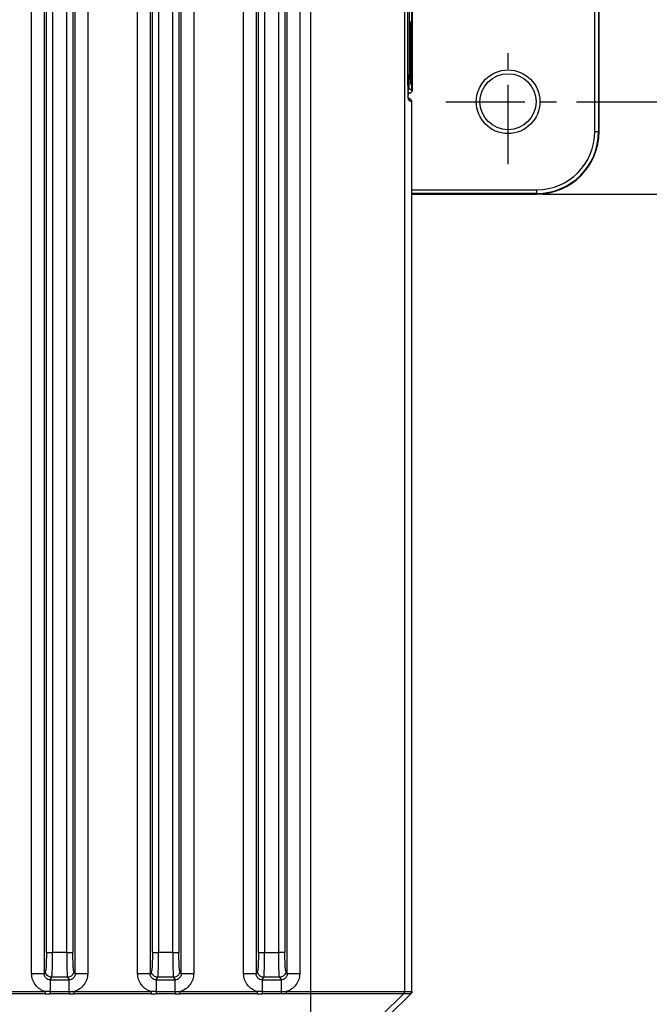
# Model space of a CAD drawing. Header units: millimetres. Extents: x 0 to 776, y 0 to 509.
# Tile 25 of 100: x 265 to 315, y 160 to 239. Entities that reach past the tile are written whole.
import ezdxf

# ---------------------------------------------------------------- set-up
doc = ezdxf.new("R2010")
doc.units = ezdxf.units.MM
doc.linetypes.add('CENTER', pattern=[10.16, 6.35, -1.27, 1.27, -1.27])
doc.layers.add('DM', color=4, linetype='Continuous')
doc.layers.add('SLD-0', color=179, linetype='Continuous')
doc.styles.add('SLDTEXTSTYLE0', font='ROMANS', dxfattribs={"width": 0.84})
doc.styles.add('SLDTEXTSTYLE1', font='ROMANS', dxfattribs={"width": 0.97})
doc.dimstyles.new('SLDDIMSTYLE2', dxfattribs={"dimtxt": 3, "dimasz": 3.302, "dimexe": 0, "dimexo": 0.0625, "dimgap": 0.75, "dimtad": 1, "dimrnd": 1e-09, "dimzin": 4, "dimdsep": 46, "dimtxsty": 'SLDTEXTSTYLE0', "dimblk1": 'NONE', "dimblk2": 'NONE', "dimsah": 1, "dimcen": 0.09, "dimadec": 0, "dimazin": 1, "dimtfac": 1, "dimtofl": 0, "dimtmove": 0, "dimatfit": 3, "dimldrblk": 'NONE', "dimfxl": 1, "dimfrac": 2, "dimtolj": 1, "dimtzin": 12, "dimarcsym": 0})
doc.dimstyles.new('SLDDIMSTYLE3', dxfattribs={"dimtxt": 3, "dimasz": 3.302, "dimexe": 0, "dimexo": 0.0625, "dimgap": 0.75, "dimtad": 1, "dimrnd": 1e-09, "dimzin": 4, "dimdsep": 46, "dimtxsty": 'SLDTEXTSTYLE0', "dimblk1": 'NONE', "dimblk2": 'NONE', "dimsah": 1, "dimcen": 0, "dimadec": 0, "dimazin": 1, "dimtfac": 1, "dimtmove": 0, "dimatfit": 3, "dimldrblk": 'NONE', "dimfxl": 1, "dimfrac": 2, "dimtolj": 1, "dimtzin": 12, "dimarcsym": 0})

# ---------------------------------------------------------------- blocks, each defined once
blk = doc.blocks.new('_D_8')
at = {"layer": 'DM', "color": 7}
for p, q in [((309.646, 281.841), (334.574, 281.841)), ((334.074, 279.341), (334.074, 235.341)), ((309.646, 232.841), (334.574, 232.841))]:
    blk.add_line(p, q, dxfattribs=at)
for points in [[(334.491, 279.341), (333.657, 279.341), (334.074, 281.841)], [(333.657, 235.341), (334.491, 235.341), (334.074, 232.841)]]:
    blk.add_solid(points, dxfattribs=at)
at = {"layer": 'DM', "color": 7, "insert": (329.754, 251.788), "char_height": 3, "attachment_point": 1, "rotation": 90, "style": 'SLDTEXTSTYLE1'}
blk.add_mtext('49.00', dxfattribs=at)
blk = doc.blocks.new('_None')
blk = doc.blocks.new('_D_11')
at = {"layer": 'DM', "color": 7}
for p, q in [((304.146, 252.341), (304.146, 262.341)), ((299.146, 257.341), (309.146, 257.341)), ((313.707, 244.121), (308.102, 251.872)), ((330.337, 244.121), (313.707, 244.121))]:
    blk.add_line(p, q, dxfattribs=at)
blk.add_arc((304.146, 257.341), 4.25, 299.1309, 305.98893, dxfattribs=at)
blk.add_solid([(308.44, 252.116), (307.764, 251.627), (306.637, 253.897)], dxfattribs=at)
at = {"layer": 'DM', "color": 7, "char_height": 3, "attachment_point": 1, "style": 'SLDTEXTSTYLE1'}
for s, insert in [('2-', (313.514, 248.441)), ('%%c', (319.197, 248.441)), ('8.50', (323.314, 248.441))]:
    blk.add_mtext(s, dxfattribs=dict(at, insert=insert))
blk = doc.blocks.new('_D_12')
at = {"layer": 'DM', "color": 7}
for p, q in [((306.946, 289.241), (345.591, 289.241)), ((345.091, 286.741), (345.091, 227.941)), ((306.946, 225.441), (345.591, 225.441))]:
    blk.add_line(p, q, dxfattribs=at)
for points in [[(345.508, 286.741), (344.674, 286.741), (345.091, 289.241)], [(344.674, 227.941), (345.508, 227.941), (345.091, 225.441)]]:
    blk.add_solid(points, dxfattribs=at)
at = {"layer": 'DM', "color": 7, "insert": (340.771, 251.788), "char_height": 3, "attachment_point": 1, "rotation": 90, "style": 'SLDTEXTSTYLE1'}
blk.add_mtext('63.80', dxfattribs=at)
blk = doc.blocks.new('_D_21')
at = {"layer": 'DM', "color": 7}
for p, q in [((594.08, 192.373), (610.623, 192.373)), ((610.623, 192.373), (618.441, 188.565)), ((623.836, 180.938), (623.836, 190.938)), ((618.836, 185.938), (628.836, 185.938))]:
    blk.add_line(p, q, dxfattribs=at)
blk.add_solid([(618.259, 188.191), (618.624, 188.94), (620.689, 187.471)], dxfattribs=at)
at = {"layer": 'DM', "color": 7, "char_height": 3, "attachment_point": 1, "style": 'SLDTEXTSTYLE1'}
for s, insert in [('4-', (592.843, 196.693)), ('%%c', (598.526, 196.693)), ('7.00', (602.643, 196.693))]:
    blk.add_mtext(s, dxfattribs=dict(at, insert=insert))

msp = doc.modelspace()

# ---------------------------------------------------------------- linework, layer by layer
at = {"layer": 'DM', "color": 7, "linetype": 'CENTER'}
for p, q in [((304.146, 227.841), (304.146, 237.841)), ((299.146, 232.841), (309.146, 232.841))]:
    msp.add_line(p, q, dxfattribs=at)
at = {"layer": 'SLD-0', "color": 7, "linetype": 'Continuous'}
for p, q in [((288.34, 159.581), (288.34, 351.581)), ((295.838, 349.678), (295.838, 161.485)), ((265.945, 162.927), (265.945, 348.236)), ((266.943, 348.236), (266.943, 162.927)), ((269.444, 162.927), (269.444, 348.236)), ((270.443, 348.236), (270.443, 162.927)), ((274.445, 162.927), (274.445, 348.236)), ((275.443, 348.236), (275.443, 162.927)), ((277.944, 162.927), (277.944, 348.236)), ((278.943, 348.236), (278.943, 162.927)), ((282.945, 162.927), (282.945, 348.236)), ((283.943, 348.236), (283.943, 162.927)), ((286.444, 162.927), (286.444, 348.236)), ((287.443, 348.236), (287.443, 162.927)), ((267.131, 164.614), (267.131, 346.552)), ((267.63, 346.549), (267.63, 164.614)), ((268.757, 164.614), (268.757, 346.549)), ((269.256, 346.549), (269.256, 164.611)), ((275.631, 164.614), (275.631, 346.552)), ((276.13, 346.549), (276.13, 164.614)), ((277.257, 164.614), (277.257, 346.549)), ((277.756, 346.549), (277.756, 164.611)), ((284.131, 164.614), (284.131, 346.552)), ((284.63, 346.549), (284.63, 164.614)), ((285.757, 164.614), (285.757, 346.549)), ((286.256, 346.549), (286.256, 164.611)), ((311.106, 230.441), (311.106, 284.241)), ((311.405, 284.241), (311.405, 230.441)), ((311.446, 230.441), (311.446, 284.241)), ((296.444, 233.724), (296.444, 279.579)), ((296.446, 279.574), (296.446, 233.729)), ((296.12, 234.835), (296.12, 278.468)), ((296.206, 278.287), (296.206, 235.016)), ((296.325, 238.377), (296.327, 238.47)), ((296.327, 238.47), (296.329, 238.556)), ((296.328, 238.555), (296.328, 238.552)), ((296.329, 238.556), (296.33, 238.635)), ((296.33, 238.635), (296.332, 238.708)), ((296.332, 238.708), (296.334, 238.775)), ((296.334, 238.775), (296.336, 238.837)), ((296.336, 238.837), (296.338, 238.893)), ((296.338, 238.893), (296.34, 238.943)), ((296.34, 238.943), (296.341, 238.99)), ((296.341, 238.99), (296.343, 239.018)), ((296.343, 239.018), (296.344, 239.044)), ((296.344, 239.044), (296.345, 239.068)), ((296.344, 234.951), (296.344, 238.551)), ((296.345, 239.068), (296.346, 239.09)), ((296.346, 239.09), (296.347, 239.11)), ((296.347, 239.11), (296.349, 239.129)), ((296.349, 239.129), (296.35, 239.146)), ((296.35, 239.146), (296.351, 239.161)), ((296.351, 239.161), (296.352, 239.174)), ((296.352, 239.18), (296.353, 239.185)), ((296.352, 239.174), (296.352, 239.18)), ((296.353, 239.19), (296.354, 239.195)), ((296.353, 239.185), (296.353, 239.19)), ((296.354, 239.199), (296.355, 239.203)), ((296.354, 239.195), (296.354, 239.199)), ((296.355, 239.206), (296.356, 239.209)), ((296.355, 239.203), (296.355, 239.206)), ((296.356, 239.211), (296.356, 239.212)), ((296.356, 239.209), (296.356, 239.211)), ((296.316, 237.708), (296.317, 237.8)), ((296.316, 237.613), (296.316, 237.708)), ((296.317, 237.8), (296.318, 237.888)), ((296.318, 237.888), (296.319, 237.973)), ((296.319, 237.973), (296.32, 238.054)), ((296.32, 238.054), (296.321, 238.132)), ((296.321, 238.132), (296.322, 238.206)), ((296.322, 238.206), (296.323, 238.277)), ((296.323, 238.277), (296.325, 238.377)), ((296.312, 236.813), (296.313, 236.936)), ((296.313, 237.178), (296.314, 237.295)), ((296.313, 237.058), (296.313, 237.178)), ((296.313, 236.936), (296.313, 237.058)), ((296.314, 237.406), (296.315, 237.512)), ((296.314, 237.295), (296.314, 237.406)), ((296.315, 237.512), (296.316, 237.613)), ((296.312, 236.693), (296.312, 236.813)), ((296.313, 236.575), (296.312, 236.693)), ((296.313, 236.461), (296.313, 236.575)), ((296.313, 236.351), (296.313, 236.461)), ((296.313, 236.244), (296.313, 236.351)), ((296.314, 236.141), (296.313, 236.244)), ((296.315, 236.041), (296.314, 236.141)), ((296.315, 235.946), (296.315, 236.041)), ((296.316, 235.853), (296.315, 235.946)), ((296.317, 235.765), (296.316, 235.853)), ((296.318, 235.638), (296.317, 235.765)), ((296.319, 235.519), (296.318, 235.638)), ((296.321, 235.407), (296.319, 235.519)), ((296.322, 235.302), (296.321, 235.407)), ((296.12, 235.017), (296.206, 235.017)), ((296.12, 234.835), (296.12, 234.835)), ((296.12, 234.732), (296.12, 234.835)), ((296.121, 234.616), (296.12, 234.732)), ((296.121, 234.502), (296.121, 234.616)), ((296.324, 235.204), (296.322, 235.302)), ((296.325, 235.112), (296.324, 235.204)), ((296.327, 235.027), (296.325, 235.112)), ((296.329, 234.947), (296.327, 235.027)), ((296.328, 234.955), (296.328, 234.951)), ((296.33, 234.873), (296.329, 234.947)), ((296.332, 234.804), (296.33, 234.873)), ((296.334, 234.741), (296.332, 234.804)), ((296.335, 234.682), (296.334, 234.741)), ((296.337, 234.629), (296.335, 234.682)), ((296.339, 234.579), (296.337, 234.629)), ((296.341, 234.535), (296.339, 234.579)), ((296.342, 234.494), (296.341, 234.535)), ((296.122, 234.391), (296.121, 234.502)), ((296.123, 234.282), (296.122, 234.391)), ((296.124, 234.176), (296.123, 234.282)), ((296.125, 234.074), (296.124, 234.176)), ((296.126, 233.975), (296.125, 234.074)), ((296.127, 233.88), (296.126, 233.975)), ((296.129, 233.79), (296.127, 233.88)), ((296.131, 233.704), (296.129, 233.79)), ((296.444, 233.724), (296.228, 233.93)), ((296.344, 234.457), (296.342, 234.494)), ((296.346, 234.425), (296.344, 234.457)), ((296.347, 234.395), (296.346, 234.425)), ((296.348, 234.378), (296.347, 234.395)), ((296.349, 234.362), (296.348, 234.378)), ((296.35, 234.347), (296.349, 234.362)), ((296.351, 234.334), (296.35, 234.347)), ((296.352, 234.323), (296.351, 234.334)), ((296.353, 234.318), (296.352, 234.323)), ((296.353, 234.313), (296.353, 234.318)), ((296.354, 234.308), (296.353, 234.313)), ((296.354, 234.304), (296.354, 234.308)), ((296.355, 234.301), (296.354, 234.304)), ((296.355, 234.297), (296.355, 234.301)), ((296.356, 234.295), (296.355, 234.297)), ((296.356, 234.292), (296.356, 234.295)), ((296.356, 234.29), (296.356, 234.292)), ((296.356, 234.289), (296.356, 234.29)), ((296.357, 234.288), (296.356, 234.289)), ((296.132, 233.623), (296.131, 233.704)), ((296.132, 233.639), (296.252, 233.524)), ((296.134, 233.547), (296.132, 233.623)), ((296.136, 233.476), (296.134, 233.547)), ((296.135, 233.519), (296.252, 233.524)), ((296.138, 233.41), (296.136, 233.476)), ((296.14, 233.35), (296.138, 233.41)), ((296.141, 233.322), (296.14, 233.35)), ((296.142, 233.296), (296.141, 233.322)), ((296.143, 233.27), (296.142, 233.296)), ((296.145, 233.246), (296.143, 233.27)), ((296.146, 233.224), (296.145, 233.246)), ((296.147, 233.203), (296.146, 233.224)), ((296.148, 233.183), (296.147, 233.203)), ((296.149, 233.164), (296.148, 233.183)), ((296.149, 233.168), (296.296, 233.067)), ((296.15, 233.147), (296.149, 233.164)), ((296.151, 233.132), (296.15, 233.147)), ((296.152, 233.118), (296.151, 233.132)), ((296.153, 233.105), (296.152, 233.118)), ((296.154, 233.094), (296.153, 233.105)), ((296.155, 233.084), (296.154, 233.094)), ((296.156, 233.077), (296.155, 233.084)), ((296.157, 233.071), (296.156, 233.077)), ((296.157, 233.068), (296.157, 233.071)), ((296.157, 233.069), (296.157, 233.068)), ((296.167, 232.997), (296.426, 232.819)), ((296.426, 161.485), (296.426, 232.819)), ((311.106, 230.441), (311.446, 230.441)), ((296.442, 225.782), (306.446, 225.782)), ((306.446, 225.483), (296.442, 225.483)), ((296.442, 225.441), (306.446, 225.441)), ((306.446, 225.441), (306.446, 225.782)), ((267.131, 164.614), (267.63, 164.614)), ((268.757, 164.614), (267.63, 164.614)), ((268.757, 164.614), (269.256, 164.614)), ((275.631, 164.614), (276.13, 164.614)), ((277.257, 164.614), (276.13, 164.614)), ((277.257, 164.614), (277.756, 164.614)), ((284.131, 164.614), (285.757, 164.614)), ((286.256, 164.614), (285.757, 164.614)), ((265.945, 162.927), (266.943, 162.927)), ((267.059, 163.12), (266.943, 162.927)), ((269.444, 162.927), (269.328, 163.12)), ((269.444, 162.927), (270.443, 162.927)), ((274.445, 162.927), (275.443, 162.927)), ((275.559, 163.12), (275.443, 162.927)), ((277.944, 162.927), (277.828, 163.12)), ((277.944, 162.927), (278.943, 162.927)), ((282.945, 162.927), (283.943, 162.927)), ((284.059, 163.12), (283.943, 162.927)), ((286.444, 162.927), (286.328, 163.12)), ((286.444, 162.927), (287.443, 162.927)), ((267.44, 162.424), (267.558, 162.622)), ((267.44, 162.424), (268.947, 162.424)), ((267.44, 162.424), (267.44, 161.31)), ((268.829, 162.622), (267.558, 162.622)), ((268.829, 162.622), (268.947, 162.424)), ((268.947, 161.475), (268.947, 162.424)), ((275.94, 162.424), (276.058, 162.622)), ((275.94, 162.424), (277.447, 162.424)), ((275.94, 162.424), (275.94, 161.31)), ((277.329, 162.622), (276.058, 162.622)), ((277.329, 162.622), (277.447, 162.424)), ((277.447, 161.475), (277.447, 162.424)), ((284.44, 162.424), (284.558, 162.622)), ((284.44, 162.424), (285.947, 162.424)), ((284.44, 162.424), (284.44, 161.31)), ((285.829, 162.622), (284.558, 162.622)), ((285.829, 162.622), (285.947, 162.424)), ((285.947, 162.424), (285.947, 161.31)), ((260.858, 161.485), (267.03, 161.485)), ((267.03, 161.308), (260.858, 161.31)), ((267.03, 161.485), (267.03, 161.308)), ((267.44, 161.475), (268.947, 161.475)), ((268.947, 161.308), (267.44, 161.31)), ((268.947, 161.475), (268.947, 161.308)), ((269.358, 161.485), (275.53, 161.485)), ((269.358, 161.31), (269.358, 161.485)), ((275.53, 161.308), (269.358, 161.31)), ((275.53, 161.485), (275.53, 161.308)), ((275.94, 161.475), (277.447, 161.475)), ((277.447, 161.308), (275.94, 161.31)), ((277.447, 161.475), (277.447, 161.308)), ((277.858, 161.485), (284.03, 161.485)), ((277.858, 161.31), (277.858, 161.485)), ((284.03, 161.308), (277.858, 161.31)), ((284.03, 161.485), (284.03, 161.308)), ((284.44, 161.475), (285.947, 161.475)), ((285.947, 161.31), (284.44, 161.31)), ((286.358, 161.485), (296.426, 161.485)), ((286.358, 161.485), (286.358, 161.308)), ((288.34, 161.308), (286.358, 161.308)), ((296.353, 161.308), (288.34, 161.308)), ((295.765, 161.308), (294.039, 159.581)), ((296.353, 161.308), (294.626, 159.582))]:
    msp.add_line(p, q, dxfattribs=at)
for radius in [2.55, 2.25]:
    msp.add_circle((304.146, 232.841), radius, dxfattribs=at)
for centre, radius, start, end in [((296.215, 239.258), 0.15, 352.56817, 359.94746), ((296.044, 238.551), 0.3, 359.99991, 17.04488), ((296.215, 239.258), 0.15, 339.64136, 352.61012), ((413.652, 236.752), 117.339, 179.7345, 180.09969), ((412.548, 236.746), 116.236, 180.09726, 180.25183), ((296.044, 234.951), 0.3, 342.95531, 0), ((296.215, 234.245), 0.15, 0.03922, 20.36171), ((313.677, 233.975), 17.548, 181.61497, 182.0155), ((295.853, 232.99), 0.315, 10.75712, 15.54834), ((296.127, 232.819), 0.3, 55.74743, 69.35314), ((296.105, 232.755), 0.37, 63.29787, 64.76613), ((296.119, 232.782), 0.339, 58.07177, 63.32332), ((296.144, 232.817), 0.297, 52.40156, 64.37876), ((296.123, 232.79), 0.33, 52.35548, 58.02768), ((306.446, 230.441), 5, 270, 0), ((306.446, 230.441), 4.958, 270, 0), ((306.446, 230.441), 4.659, 270, 0), ((268.954, 169.274), 7.799, 269.94819, 272.96357), ((277.454, 169.274), 7.799, 269.94819, 272.96357)]:
    msp.add_arc(centre, radius, start, end, dxfattribs=at)
for points, knots in [([(296.365, 239.258), (296.364, 239.258), (296.362, 239.255), (296.36, 239.247), (296.357, 239.229), (296.353, 239.199), (296.351, 239.174), (296.35, 239.16)], [0, 0, 0, 0, 0.025608, 0.076529, 0.264738, 0.57211, 1, 1, 1, 1]), ([(296.379, 239.16), (296.378, 239.174), (296.376, 239.199), (296.373, 239.229), (296.37, 239.247), (296.367, 239.255), (296.366, 239.258), (296.365, 239.258)], [0, 0, 0, 0, 0.430405, 0.738625, 0.925834, 0.975567, 1, 1, 1, 1]), ([(296.328, 238.552), (296.326, 238.461), (296.319, 238.043), (296.315, 237.624), (296.314, 237.296)], [0, 0, 0, 0, 0.216627, 1, 1, 1, 1]), ([(296.35, 239.16), (296.345, 239.081), (296.336, 238.879), (296.331, 238.677), (296.328, 238.555)], [0, 0, 0, 0, 0.394381, 1, 1, 1, 1]), ([(296.379, 234.342), (296.383, 234.389), (296.389, 234.503), (296.399, 234.803), (296.409, 235.294), (296.416, 235.982), (296.418, 236.75), (296.416, 237.518), (296.409, 238.207), (296.399, 238.697), (296.389, 238.998), (296.383, 239.113), (296.379, 239.16)], [0, 0, 0, 0, 0.029541, 0.071288, 0.186836, 0.334745, 0.499739, 0.66477, 0.812786, 0.928502, 0.970352, 1, 1, 1, 1]), ([(296.313, 236.235), (296.314, 236.116), (296.317, 235.689), (296.322, 235.263), (296.328, 234.955)], [0, 0, 0, 0, 0.277946, 1, 1, 1, 1]), ([(296.136, 233.481), (296.133, 233.576), (296.123, 234.027), (296.12, 234.478), (296.12, 234.835)], [0, 0, 0, 0, 0.210087, 1, 1, 1, 1]), ([(296.228, 233.93), (296.228, 233.93), (296.227, 233.933), (296.225, 233.941), (296.223, 233.958), (296.221, 233.985), (296.219, 234.022), (296.217, 234.068), (296.216, 234.123), (296.214, 234.187), (296.212, 234.286), (296.209, 234.427), (296.207, 234.611), (296.206, 234.81), (296.206, 234.947), (296.206, 235.016)], [0, 0, 0, 0, 0.002368, 0.006967, 0.023036, 0.048225, 0.082336, 0.125025, 0.175924, 0.234551, 0.300348, 0.450973, 0.622104, 0.807516, 1, 1, 1, 1]), ([(296.328, 234.951), (296.331, 234.828), (296.336, 234.626), (296.344, 234.424), (296.35, 234.344)], [0, 0, 0, 0, 0.605346, 1, 1, 1, 1]), ([(296.228, 233.93), (296.228, 233.896), (296.21, 233.826), (296.159, 233.775), (296.13, 233.757)], [0, 0, 0, 0, 0.500108, 1, 1, 1, 1]), ([(296.35, 234.344), (296.351, 234.33), (296.353, 234.305), (296.357, 234.274), (296.36, 234.256), (296.362, 234.248), (296.364, 234.245), (296.365, 234.245)], [0, 0, 0, 0, 0.427957, 0.735514, 0.923788, 0.974603, 1, 1, 1, 1]), ([(296.365, 234.245), (296.366, 234.245), (296.367, 234.248), (296.37, 234.255), (296.373, 234.273), (296.376, 234.303), (296.378, 234.328), (296.379, 234.342)], [0, 0, 0, 0, 0.024634, 0.074469, 0.26161, 0.569649, 1, 1, 1, 1]), ([(296.446, 233.729), (296.446, 233.699), (296.433, 233.643), (296.401, 233.598), (296.384, 233.581)], [0, 0, 0, 0, 0.557918, 1, 1, 1, 1]), ([(296.167, 232.997), (296.165, 232.998), (296.163, 233.009), (296.159, 233.027), (296.156, 233.058), (296.151, 233.118), (296.145, 233.22), (296.141, 233.308), (296.14, 233.358)], [0, 0, 0, 0, 0.024815, 0.078542, 0.161643, 0.273898, 0.583534, 1, 1, 1, 1]), ([(296.384, 233.581), (296.366, 233.564), (296.325, 233.536), (296.277, 233.525), (296.252, 233.524)], [0, 0, 0, 0, 0.499796, 1, 1, 1, 1]), ([(296.442, 232.814), (296.442, 232.859), (296.421, 232.951), (296.361, 233.024), (296.325, 233.052)], [0, 0, 0, 0, 0.499928, 1, 1, 1, 1]), ([(296.444, 233.724), (296.444, 233.697), (296.433, 233.644), (296.402, 233.599), (296.384, 233.581)], [0, 0, 0, 0, 0.499639, 1, 1, 1, 1]), ([(267.131, 164.614), (267.131, 164.433), (267.128, 164.169), (267.12, 163.831), (267.111, 163.612), (267.101, 163.428), (267.09, 163.284), (267.076, 163.187), (267.068, 163.135), (267.059, 163.12)], [0, 0, 0, 0, 0.362809, 0.528687, 0.676348, 0.800923, 0.898422, 0.965434, 1, 1, 1, 1]), ([(267.558, 162.622), (267.568, 162.642), (267.575, 162.71), (267.589, 162.84), (267.6, 163.032), (267.611, 163.278), (267.619, 163.57), (267.628, 164.02), (267.63, 164.372), (267.63, 164.614)], [0, 0, 0, 0, 0.033985, 0.100618, 0.197913, 0.32266, 0.470541, 0.636575, 1, 1, 1, 1]), ([(268.757, 164.614), (268.757, 164.372), (268.759, 164.02), (268.768, 163.57), (268.777, 163.278), (268.787, 163.032), (268.798, 162.84), (268.812, 162.71), (268.819, 162.642), (268.829, 162.622)], [0, 0, 0, 0, 0.363425, 0.529459, 0.67734, 0.802087, 0.899382, 0.966015, 1, 1, 1, 1]), ([(269.328, 163.12), (269.319, 163.135), (269.311, 163.186), (269.297, 163.283), (269.287, 163.427), (269.276, 163.611), (269.268, 163.829), (269.259, 164.166), (269.256, 164.43), (269.256, 164.611)], [0, 0, 0, 0, 0.034441, 0.1012, 0.198583, 0.323157, 0.470855, 0.63681, 1, 1, 1, 1]), ([(275.631, 164.614), (275.631, 164.433), (275.628, 164.169), (275.62, 163.831), (275.611, 163.612), (275.601, 163.428), (275.59, 163.284), (275.576, 163.187), (275.568, 163.135), (275.559, 163.12)], [0, 0, 0, 0, 0.362809, 0.528687, 0.676348, 0.800923, 0.898422, 0.965434, 1, 1, 1, 1]), ([(276.058, 162.622), (276.068, 162.642), (276.075, 162.71), (276.089, 162.84), (276.1, 163.032), (276.111, 163.278), (276.119, 163.57), (276.128, 164.02), (276.13, 164.372), (276.13, 164.614)], [0, 0, 0, 0, 0.033985, 0.100618, 0.197913, 0.32266, 0.470541, 0.636575, 1, 1, 1, 1]), ([(277.257, 164.614), (277.257, 164.372), (277.259, 164.02), (277.268, 163.57), (277.277, 163.278), (277.287, 163.032), (277.298, 162.84), (277.312, 162.71), (277.319, 162.642), (277.329, 162.622)], [0, 0, 0, 0, 0.363425, 0.529459, 0.67734, 0.802087, 0.899382, 0.966015, 1, 1, 1, 1]), ([(277.828, 163.12), (277.819, 163.135), (277.811, 163.186), (277.797, 163.283), (277.787, 163.427), (277.776, 163.611), (277.768, 163.829), (277.759, 164.166), (277.756, 164.43), (277.756, 164.611)], [0, 0, 0, 0, 0.034441, 0.1012, 0.198583, 0.323157, 0.470855, 0.63681, 1, 1, 1, 1]), ([(284.131, 164.614), (284.131, 164.433), (284.128, 164.169), (284.12, 163.831), (284.111, 163.612), (284.101, 163.428), (284.09, 163.284), (284.076, 163.187), (284.068, 163.135), (284.059, 163.12)], [0, 0, 0, 0, 0.362809, 0.528687, 0.676348, 0.800923, 0.898422, 0.965434, 1, 1, 1, 1]), ([(284.558, 162.622), (284.568, 162.642), (284.575, 162.71), (284.589, 162.84), (284.6, 163.032), (284.611, 163.278), (284.619, 163.57), (284.628, 164.02), (284.63, 164.372), (284.63, 164.614)], [0, 0, 0, 0, 0.033985, 0.10062, 0.197914, 0.322662, 0.470542, 0.636576, 1, 1, 1, 1]), ([(285.829, 162.622), (285.819, 162.642), (285.812, 162.71), (285.798, 162.84), (285.787, 163.032), (285.777, 163.278), (285.768, 163.57), (285.759, 164.02), (285.757, 164.372), (285.757, 164.614)], [0, 0, 0, 0, 0.033985, 0.100619, 0.197912, 0.322659, 0.470539, 0.636573, 1, 1, 1, 1]), ([(286.328, 163.12), (286.319, 163.135), (286.311, 163.186), (286.297, 163.283), (286.287, 163.427), (286.276, 163.611), (286.268, 163.829), (286.259, 164.166), (286.256, 164.43), (286.256, 164.611)], [0, 0, 0, 0, 0.034441, 0.101203, 0.198587, 0.323162, 0.470861, 0.636816, 1, 1, 1, 1]), ([(267.03, 161.485), (266.877, 161.535), (266.578, 161.667), (266.225, 162.008), (265.995, 162.442), (265.95, 162.766), (265.945, 162.927)], [0, 0, 0, 0, 0.250161, 0.500045, 0.749926, 1, 1, 1, 1]), ([(267.44, 162.424), (267.312, 162.423), (267.044, 162.529), (266.942, 162.798), (266.943, 162.927)], [0, 0, 0, 0, 0.498207, 1, 1, 1, 1]), ([(267.558, 162.622), (267.431, 162.622), (267.167, 162.729), (267.06, 162.993), (267.059, 163.12)], [0, 0, 0, 0, 0.50043, 1, 1, 1, 1]), ([(269.328, 163.12), (269.328, 162.993), (269.22, 162.729), (268.956, 162.622), (268.829, 162.622)], [0, 0, 0, 0, 0.499572, 1, 1, 1, 1]), ([(269.444, 162.927), (269.445, 162.798), (269.343, 162.53), (269.075, 162.423), (268.947, 162.424)], [0, 0, 0, 0, 0.501574, 1, 1, 1, 1]), ([(270.443, 162.927), (270.443, 162.609), (270.231, 161.957), (269.663, 161.572), (269.358, 161.485)], [0, 0, 0, 0, 0.499971, 1, 1, 1, 1]), ([(275.53, 161.485), (275.377, 161.535), (275.078, 161.667), (274.725, 162.008), (274.495, 162.442), (274.45, 162.766), (274.445, 162.927)], [0, 0, 0, 0, 0.250161, 0.500045, 0.749926, 1, 1, 1, 1]), ([(275.94, 162.424), (275.812, 162.423), (275.544, 162.529), (275.442, 162.798), (275.443, 162.927)], [0, 0, 0, 0, 0.498207, 1, 1, 1, 1]), ([(276.058, 162.622), (275.931, 162.622), (275.667, 162.729), (275.56, 162.993), (275.559, 163.12)], [0, 0, 0, 0, 0.50043, 1, 1, 1, 1]), ([(277.828, 163.12), (277.828, 162.993), (277.72, 162.729), (277.456, 162.622), (277.329, 162.622)], [0, 0, 0, 0, 0.499572, 1, 1, 1, 1]), ([(277.944, 162.927), (277.945, 162.798), (277.843, 162.53), (277.575, 162.423), (277.447, 162.424)], [0, 0, 0, 0, 0.501574, 1, 1, 1, 1]), ([(278.943, 162.927), (278.943, 162.609), (278.731, 161.957), (278.163, 161.572), (277.858, 161.485)], [0, 0, 0, 0, 0.499971, 1, 1, 1, 1]), ([(284.03, 161.485), (283.877, 161.535), (283.578, 161.667), (283.225, 162.008), (282.995, 162.442), (282.95, 162.766), (282.945, 162.927)], [0, 0, 0, 0, 0.250161, 0.500045, 0.749926, 1, 1, 1, 1]), ([(284.44, 162.424), (284.312, 162.423), (284.044, 162.529), (283.942, 162.798), (283.943, 162.927)], [0, 0, 0, 0, 0.498207, 1, 1, 1, 1]), ([(284.558, 162.622), (284.431, 162.622), (284.167, 162.729), (284.06, 162.993), (284.059, 163.12)], [0, 0, 0, 0, 0.50043, 1, 1, 1, 1]), ([(286.328, 163.12), (286.328, 162.993), (286.22, 162.729), (285.956, 162.622), (285.829, 162.622)], [0, 0, 0, 0, 0.499571, 1, 1, 1, 1]), ([(286.444, 162.927), (286.445, 162.798), (286.343, 162.53), (286.075, 162.423), (285.947, 162.424)], [0, 0, 0, 0, 0.50148, 1, 1, 1, 1]), ([(287.443, 162.927), (287.44, 162.766), (287.392, 162.442), (287.162, 162.008), (286.809, 161.667), (286.511, 161.532), (286.358, 161.485)], [0, 0, 0, 0, 0.250057, 0.50003, 0.749983, 1, 1, 1, 1])]:
    msp.add_open_spline(points, degree=3, knots=knots, dxfattribs=at)
for points in [[(296.446, 233.729), (296.446, 233.727), (296.445, 233.725), (296.444, 233.724)], [(296.162, 233.048), (296.166, 233.031), (296.167, 233.014), (296.167, 232.996)], [(296.296, 233.067), (296.333, 233.042), (296.365, 233.007), (296.387, 232.968)], [(296.387, 232.968), (296.412, 232.923), (296.426, 232.871), (296.426, 232.819)], [(267.44, 161.475), (267.303, 161.475), (267.166, 161.478), (267.03, 161.485)], [(267.03, 161.308), (267.166, 161.307), (267.303, 161.306), (267.44, 161.31)], [(268.947, 161.308), (269.084, 161.304), (269.221, 161.309), (269.358, 161.31)], [(275.94, 161.475), (275.803, 161.475), (275.666, 161.478), (275.53, 161.485)], [(275.53, 161.308), (275.666, 161.307), (275.803, 161.306), (275.94, 161.31)], [(277.447, 161.308), (277.584, 161.304), (277.721, 161.309), (277.858, 161.31)], [(284.44, 161.475), (284.303, 161.475), (284.166, 161.478), (284.03, 161.485)], [(284.03, 161.308), (284.166, 161.307), (284.303, 161.306), (284.44, 161.31)], [(285.947, 161.475), (286.084, 161.475), (286.221, 161.478), (286.358, 161.485)], [(286.358, 161.308), (286.221, 161.308), (286.084, 161.31), (285.947, 161.31)], [(295.838, 161.485), (295.838, 161.421), (295.81, 161.353), (295.765, 161.308)], [(296.353, 161.308), (296.398, 161.353), (296.426, 161.421), (296.426, 161.485)], [(296.42, 161.392), (296.407, 161.364), (296.39, 161.339), (296.369, 161.318)], [(296.442, 161.495), (296.442, 161.46), (296.434, 161.424), (296.42, 161.392)]]:
    msp.add_open_spline(points, degree=3, dxfattribs=at)

# ---------------------------------------------------------------- dimensions: what is measured, and where the dimension line sits
at = {"layer": 'DM', "color": 7}
for base, p1, p2, picture, middle in [((342.591, 289.241), (306.446, 225.441), (306.446, 289.241), '_D_12', (342.591, 257.341)), ((331.574, 281.841), (309.146, 232.841), (309.146, 281.841), '_D_8', (331.574, 257.341))]:
    dim = msp.add_linear_dim(base=base, p1=p1, p2=p2, angle=90, dimstyle='SLDDIMSTYLE2', dxfattribs=at)
    dim.commit()
    dim.dimension.update_dxf_attribs({"geometry": picture, "text_midpoint": middle, "dimtype": 160})
for p1, text, picture, middle in [((6.489, 5.49), '2-<>', '_D_11', (313.707, 244.121)), ((6.708, 1.999), '4-<>', '_D_21', (610.623, 192.373))]:
    dim = msp.add_diameter_dim_2p(p1=p1, p2=(0, 0), text=text, dimstyle='SLDDIMSTYLE3', dxfattribs=at)
    dim.commit()
    dim.dimension.update_dxf_attribs({"geometry": picture, "text_midpoint": middle, "dimtype": 163})

doc.saveas('drawing.dxf')
